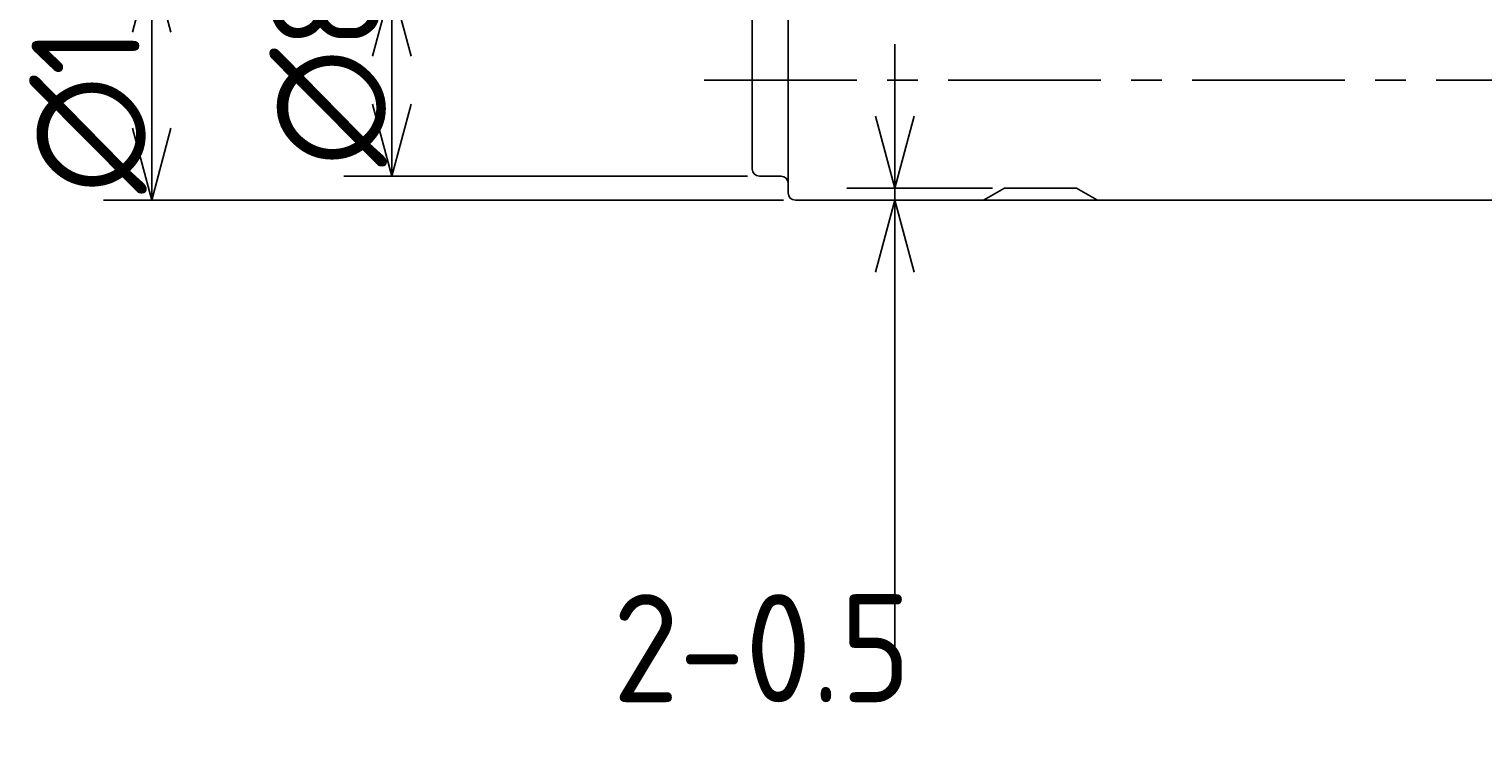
# Model space of a CAD drawing. Extents: x 55 to 297, y 73 to 146.
# Tile 1 of 7: x 55 to 115, y 73 to 102. Entities that reach past the tile are written whole.
import ezdxf

# ---------------------------------------------------------------- set-up
doc = ezdxf.new("R2010")
doc.units = 0
doc.header["$LTSCALE"] = 0.2
doc.linetypes.add('CENTER', pattern=[50.8, 31.75, -6.35, 6.35, -6.35])
doc.layers.get('0').update_dxf_attribs({"linetype": 'CONTINUOUS'})
doc.layers.get('DEFPOINTS').update_dxf_attribs({"linetype": 'CONTINUOUS'})
for name, color, linetype in [('18-0-CON', 3, 'CONTINUOUS'), ('18-2-CEN', 1, 'CENTER'), ('35-0-CON', 7, 'CONTINUOUS')]:
    doc.layers.add(name, color=color, linetype=linetype)
doc.styles.add('DIMENSION', font='isocp.shx', dxfattribs={"bigfont": 'bigfont.shx'})
doc.styles.get("Standard").update_dxf_attribs({"font": 'isocp.shx', "bigfont": 'bigfont.shx'})
doc.dimstyles.get("Standard").update_dxf_attribs({"dimtxt": 0.18, "dimasz": 0.18, "dimexe": 0.18, "dimexo": 0.0625, "dimgap": 0.09, "dimtad": 0, "dimtih": 1, "dimtoh": 1, "dimzin": 0, "dimcen": 0.09, "dimazin": 3, "dimtfac": 1, "dimtofl": 0, "dimtmove": 0, "dimatfit": 3})

# ---------------------------------------------------------------- blocks, each defined once
blk = doc.blocks.new('_OPEN30')
at = {"color": 0, "linetype": 'BYBLOCK'}
for p, q in [((-1, 0.268), (0, 0)), ((0, 0), (-1, -0.268)), ((0, 0), (-1, 0))]:
    blk.add_line(p, q, dxfattribs=at)
blk = doc.blocks.new('*U91')
at = {"layer": '18-0-CON', "color": 161, "style": 'DIMENSION'}
blk.add_text('∅10', height=4.5, rotation=90, dxfattribs=at).set_placement((59.5, 95.273))
blk = doc.blocks.new('*D90')
at = {"layer": '18-0-CON', "color": 161}
for p, q in [((86.3, 105), (58, 105)), ((60, 102), (60, 98)), ((86.3, 95), (58, 95))]:
    blk.add_line(p, q, dxfattribs=at)
at = {"layer": 'DEFPOINTS', "color": 0}
for p in [(86.8, 105), (60, 95), (86.8, 95)]:
    blk.add_point(p, dxfattribs=at)
at = {"layer": '18-0-CON'}
blk.add_blockref('*U91', (0, 0), dxfattribs=at)
at = {"layer": '18-0-CON', "color": 161, "xscale": 3, "yscale": 3, "zscale": 3}
for p, rotation in [((60, 105), 90), ((60, 95), 270)]:
    blk.add_blockref('_OPEN30', p, dxfattribs=dict(at, rotation=rotation))
blk = doc.blocks.new('*U95')
at = {"layer": '18-0-CON', "color": 161, "style": 'DIMENSION'}
blk.add_text('∅8', height=4.5, rotation=90, dxfattribs=at).set_placement((69.5, 96.4))
blk = doc.blocks.new('*D94')
at = {"layer": '18-0-CON', "color": 161}
for p, q in [((84.8, 104), (68, 104)), ((70, 99), (70, 101)), ((84.8, 96), (68, 96))]:
    blk.add_line(p, q, dxfattribs=at)
at = {"layer": 'DEFPOINTS', "color": 0}
for p in [(70, 104), (85.3, 104), (85.3, 96)]:
    blk.add_point(p, dxfattribs=at)
at = {"layer": '18-0-CON'}
blk.add_blockref('*U95', (0, 0), dxfattribs=at)
at = {"layer": '18-0-CON', "color": 161, "xscale": 3, "yscale": 3, "zscale": 3}
for p, rotation in [((70, 104), 90), ((70, 96), 270)]:
    blk.add_blockref('_OPEN30', p, dxfattribs=dict(at, rotation=rotation))
blk = doc.blocks.new('*D277')
at = {"layer": '18-0-CON', "color": 161}
for p, q in [((90.942, 98.501), (90.942, 101.501)), ((95, 95.501), (88.942, 95.501)), ((90.942, 95.501), (90.942, 95)), ((95, 95), (88.942, 95)), ((90.942, 92), (90.942, 75.099))]:
    blk.add_line(p, q, dxfattribs=at)
at = {"layer": 'DEFPOINTS', "color": 0}
for p in [(95.5, 95.501), (90.942, 95), (95.5, 95)]:
    blk.add_point(p, dxfattribs=at)
at = {"layer": '18-0-CON', "color": 161, "xscale": 3, "yscale": 3, "zscale": 3}
for p, rotation in [((90.942, 95.501), 270), ((90.942, 95), 90)]:
    blk.add_blockref('_OPEN30', p, dxfattribs=dict(at, rotation=rotation))
at = {"layer": '18-0-CON', "color": 161}
blk.add_text('2-0.5', height=4.5, dxfattribs=at).set_placement((79.192, 74.085))

msp = doc.modelspace()

# ---------------------------------------------------------------- linework, layer by layer
at = {"layer": '18-0-CON'}
msp.add_line((99.369, 95), (94.631, 95), dxfattribs=at)
at = {"layer": '18-2-CEN'}
msp.add_line((83, 100), (273, 100), dxfattribs=at)
at = {"layer": '35-0-CON'}
for p, q in [((86.5, 104.7), (86.5, 95.3)), ((85, 103.7), (85, 96.3)), ((85.3, 96), (86.2, 96)), ((95.5, 95.501), (94.631, 95)), ((98.5, 95.501), (95.5, 95.501)), ((99.369, 95), (98.5, 95.501)), ((86.8, 95), (94.631, 95)), ((99.369, 95), (192.5, 95))]:
    msp.add_line(p, q, dxfattribs=at)
for centre, start, end in [((85.3, 96.3), 180, 270), ((86.2, 95.7), 0, 90), ((86.8, 95.3), 180, 270)]:
    msp.add_arc(centre, 0.3, start, end, dxfattribs=at)

# ---------------------------------------------------------------- dimensions: what is measured, and where the dimension line sits
at = {"layer": '18-0-CON'}
for base, p1, p2, override, picture, middle in [((60, 95), (86.8, 105), (86.8, 95), {"dimscale": 1, "dimpost": '%%c<>'}, '*D90', (57.25, 100)), ((70, 104), (85.3, 96), (85.3, 104), {"dimscale": 1, "dimpost": '%%c<>', "dimtol": 0, "dimtp": 0.1, "dimtm": 0}, '*D94', (67.25, 100)), ((90.942, 95), (95.5, 95.501), (95.5, 95), {"dimscale": 1, "dimdec": 1, "dimpost": '2-<>', "dimblk": 'OPEN30', "dimtol": 0, "dimtp": 0.1, "dimtm": 0, "dimtdec": 4, "dimtmove": 0, "dimtzin": 0}, '*D277', (88.192, 82.05))]:
    dim = msp.add_linear_dim(base=base, p1=p1, p2=p2, angle=90, dimstyle='Standard', override=override, dxfattribs=at)
    dim.commit()
    dim.dimension.update_dxf_attribs({"geometry": picture, "text_midpoint": middle})

doc.saveas('drawing.dxf')
